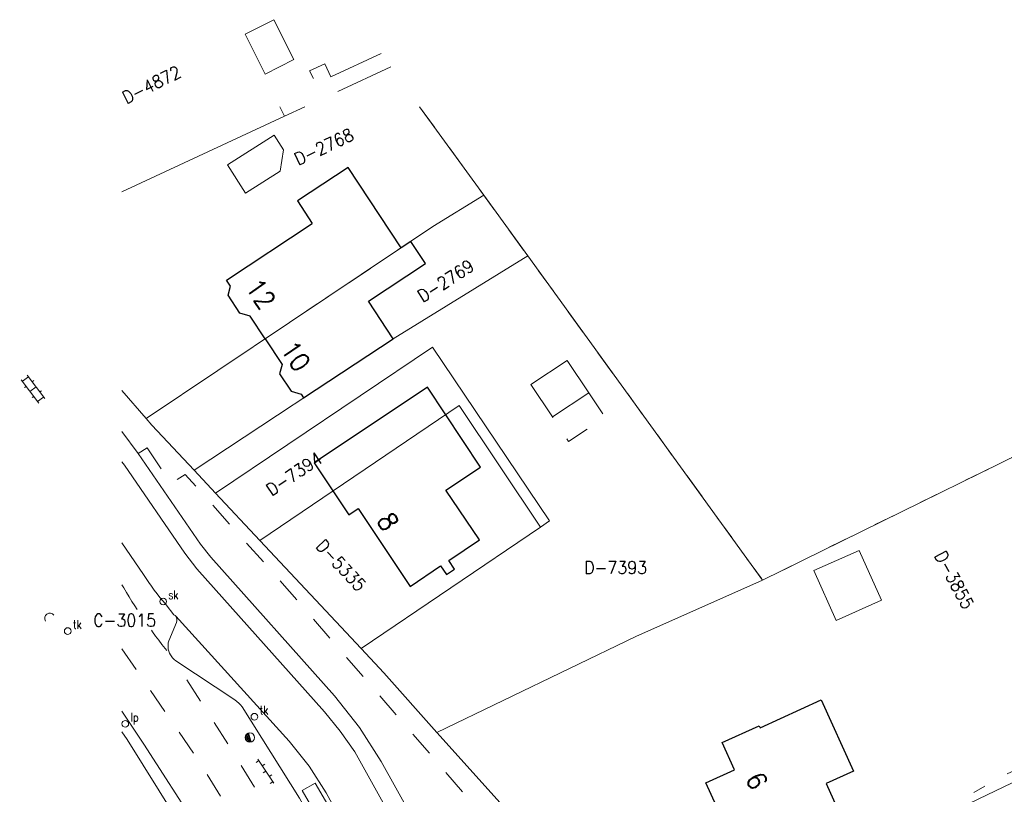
# Model space of a CAD drawing. Header units: metres. Extents: x 132072 to 132715, y 517419 to 517799.
# Tile 8 of 29: x 132074 to 132152, y 517733 to 517794. Entities that reach past the tile are written whole.
import ezdxf
from ezdxf.enums import TextEntityAlignment as Align
from ezdxf.lldxf.tags import DXFTag

# ---------------------------------------------------------------- set-up
doc = ezdxf.new("R2010")
doc.units = ezdxf.units.M
doc.header["$MEASUREMENT"] = 0
doc.linetypes.add('NLCS-HIDDEN', pattern=[4, 2, -2])
doc.linetypes.add('XX-HART', pattern=[13, 4, -2, 1, -2, 4])
for name, color, linetype, lineweight in [('GBKN ABRI', 252, 'Continuous', 13), ('GBKN BIJGEBOUW', 252, 'Continuous', 13), ('GBKN HEK', 252, 'XX-HART', 13), ('GBKN HOOFDGEBOUW', 250, 'Continuous', 25), ('GBKN HUISNUMMER', 252, 'Continuous', 13), ('GBKN KANT GESLOTEN VERHARDING WEG', 252, 'Continuous', 13), ('GBKN KANT OPEN VERHARDING', 252, 'Continuous', 13), ('GBKN KANT WEGVAK FUNCTIEVERSCHIL', 252, 'NLCS-HIDDEN', 13), ('GBKN KANT WEGVAK GESL VERHARDING', 252, 'NLCS-HIDDEN', 13), ('GBKN LUIFEL', 252, 'NLCS-HIDDEN', 13), ('GBKN SCHUUR', 252, 'Continuous', 13), ('GBKN TERREINAFSCHEIDING', 252, 'NLCS-HIDDEN', 13), ('GBKN TUSSENMUUR', 252, 'NLCS-HIDDEN', 13), ('GBKN VERHARDINGSSYMBOOL', 252, 'Continuous', 13), ('GBKN VLAKAFSLUITING BEHEER WEGEN', 252, 'NLCS-HIDDEN', 13), ('GBKN WALBESCHERMING', 252, 'Continuous', 13), ('KADASTER PERCEELNUMMER', 32, 'Continuous', 13), ('KADASTER PERCEELSGRENS', 32, 'KG-KADASTRAAL', 13), ('THEMA LICHTMAST', 252, 'Continuous', 13), ('THEMA RIOOL', 252, 'Continuous', 13)]:
    doc.layers.add(name, color=color, linetype=linetype, lineweight=lineweight)
doc.styles.add('Style-STANDARD', font='STANDARD.shx')
tags = doc.linetypes.add('KG-KADASTRAAL', pattern='A,5.5,-2,["K",Standard,S=1.8,R=0,X=0,Y=-0.9],-2,5.5,-2,[5,NLCS.SHX,S=0.75,R=0,X=0,Y=0],-2', length=19).pattern_tags.tags
tags[6] = DXFTag(74, 10)

# ---------------------------------------------------------------- blocks, each defined once
blk = doc.blocks.new('OV6')
at = {"layer": 'GBKN VERHARDINGSSYMBOOL'}
for p, q in [((0, 0), (0.045, 0)), ((0.0025, 0), (0.0025, 0.005)), ((0.0225, 0), (0.0225, 0.005)), ((0.0325, 0), (0.0325, -0.005)), ((0.0425, 0), (0.0425, 0.005)), ((0.0125, 0), (0.0125, -0.005))]:
    blk.add_line(p, q, dxfattribs=at)
blk = doc.blocks.new('OV2')
at = {"layer": 'GBKN VERHARDINGSSYMBOOL'}
for p, q in [((0.0031, -0.023), (0.0031, 0.023)), ((0.0031, 0.02), (0.0151, 0.02)), ((0.0151, -0.023), (0.0151, 0.023)), ((0.0001, 0.01), (0.0031, 0.01)), ((0.0031, 0), (0.0151, 0)), ((0.0181, 0.01), (0.0151, 0.01)), ((0.0001, -0.01), (0.0031, -0.01)), ((0.0181, -0.01), (0.0151, -0.01)), ((0.0031, -0.02), (0.0151, -0.02))]:
    blk.add_line(p, q, dxfattribs=at)
blk = doc.blocks.new('dwa')
at = {"layer": 'THEMA RIOOL'}
for p, q in [((-0.035, 0.0138), (-0.0232, -0.0296)), ((-0.0296, 0.023), (-0.0141, -0.0348)), ((-0.0236, 0.0292), (-0.0056, -0.0371)), ((-0.0169, 0.0336), (0.0022, -0.0374)), ((-0.0099, 0.0361), (0.0097, -0.0361))]:
    blk.add_line(p, q, dxfattribs=at)
blk.add_circle((0, 0), 0.0375, dxfattribs=at)
blk = doc.blocks.new('lp')
at = {"layer": 'THEMA LICHTMAST'}
blk.add_circle((0, 0), 0.0262, dxfattribs=at)
at = {"layer": 'THEMA LICHTMAST', "style": 'Style-STANDARD', "width": 0.899999}
blk.add_text('lp', height=0.0675, dxfattribs=at).set_placement((0.0412, 0.0188))
blk = doc.blocks.new('tkolk')
at = {"layer": 'THEMA RIOOL'}
blk.add_circle((0, 0), 0.0262, dxfattribs=at)
at = {"layer": 'THEMA RIOOL', "style": 'Style-STANDARD', "width": 0.9}
blk.add_text('tk', height=0.0675, dxfattribs=at).set_placement((0.0413, 0.0187))
blk = doc.blocks.new('skolk')
at = {"layer": 'THEMA RIOOL'}
blk.add_circle((0, 0), 0.0262, dxfattribs=at)
at = {"layer": 'THEMA RIOOL', "style": 'Style-STANDARD', "width": 0.9}
blk.add_text('sk', height=0.0675, dxfattribs=at).set_placement((0.0413, 0.0188))

msp = doc.modelspace()

# ---------------------------------------------------------------- linework, layer by layer
at = {"layer": 'GBKN ABRI', "flags": 128}
msp.add_lwpolyline([(132096.167, 517733.612), (132097.185, 517734.209), (132099.385, 517730.462), (132098.367, 517729.865), (132096.167, 517733.612)], dxfattribs=at)
at = {"layer": 'GBKN BIJGEBOUW', "flags": 128}
for points in [[(132118.79, 517765.015), (132117.089, 517767.574), (132114.223, 517765.669), (132115.924, 517763.11)], [(132118.79, 517765.015), (132115.924, 517763.11)], [(132136.569, 517750.986), (132140.143, 517752.58), (132141.902, 517748.637), (132138.329, 517747.042), (132136.569, 517750.986)]]:
    msp.add_lwpolyline(points, dxfattribs=at)
at = {"layer": 'GBKN HEK', "flags": 128}
msp.add_lwpolyline([(132171.707, 517744.345), (132151.478, 517734.764), (132141.304, 517728.989), (132120.419, 517719.375)], dxfattribs=at)
at = {"layer": 'GBKN HOOFDGEBOUW', "flags": 128}
for points in [[(132103.984, 517776.461), (132099.801, 517782.802), (132095.801, 517780.162), (132096.973, 517778.387)], [(132093.254, 517769.272), (132092.074, 517771.061), (132091.26, 517771.297), (132090.321, 517772.72), (132090.525, 517773.423), (132090.199, 517773.917), (132096.973, 517778.387)], [(132093.254, 517769.272), (132094.594, 517767.242), (132094.381, 517766.511), (132095.29, 517765.133), (132096.08, 517764.904), (132096.277, 517764.605), (132103.354, 517769.275), (132101.398, 517772.239), (132105.901, 517775.21), (132104.741, 517776.968), (132103.984, 517776.461)], [(132099.847, 517755.384), (132100.579, 517755.873), (132104.686, 517749.736), (132107.104, 517751.355), (132107.56, 517750.673), (132108.2, 517751.101), (132107.744, 517751.783), (132110.163, 517753.401), (132107.515, 517757.321), (132110.262, 517759.15), (132106.055, 517765.455), (132097.107, 517759.484), (132099.847, 517755.384)], [(132128.031, 517734.222), (132130.302, 517735.256), (132129.324, 517737.404), (132132.243, 517738.732), (132132.316, 517738.571), (132137.144, 517740.768), (132139.7, 517735.152), (132137.537, 517734.167), (132138.702, 517731.607), (132135.55, 517730.172), (132135.714, 517729.811), (132135.204, 517728.619), (132132.544, 517727.408), (132131.361, 517727.791), (132130.044, 517730.685), (132129.71, 517730.533), (132128.031, 517734.222)]]:
    msp.add_lwpolyline(points, dxfattribs=at)
at = {"layer": 'GBKN KANT GESLOTEN VERHARDING WEG', "flags": 128}
for points in [[(132081.931, 517739.882), (132083.664, 517737.276), (132087.896, 517730.699), (132091.396, 517725.03), (132094.367, 517719.921), (132099.081, 517710.083), (132102.856, 517701.136)], [(132102.017, 517700.754), (132100.91, 517703.43), (132094.673, 517716.859), (132092.307, 517721.284), (132086.151, 517731.564), (132082.349, 517737.655), (132081.931, 517738.261)]]:
    msp.add_lwpolyline(points, dxfattribs=at)
at = {"layer": 'GBKN KANT GESLOTEN VERHARDING WEG', "extrusion": (0, 0, -1)}
for centre, radius, start, end in [((-132076.261, 517747.219), 0.41, 326.36483, 54.44252), ((-132076.259, 517747.216), 0.411, 54.86156, 141.0817)]:
    msp.add_arc(centre, radius, start, end, dxfattribs=at)
at = {"layer": 'GBKN KANT OPEN VERHARDING', "flags": 128}
for points in [[(132083.229, 517760.216), (132081.931, 517761.954)], [(132083.229, 517760.216), (132088.134, 517753.08), (132088.957, 517752.042), (132098.722, 517741.084), (132100.706, 517738.598), (132102.401, 517735.907), (132107.304, 517727.13)], [(132119.411, 517706.643), (132116.58, 517707.665), (132115.581, 517708.261), (132114.874, 517709.184), (132107.332, 517724.063), (132100.321, 517736.679), (132099.182, 517738.297), (132097.924, 517739.824), (132087.854, 517751.11), (132086.915, 517752.351), (132082.14, 517759.29), (132081.931, 517759.57)], [(132081.931, 517753.184), (132083.643, 517750.674)], [(132085.43, 517748.275), (132086.054, 517747.498), (132086.133, 517747.444), (132086.199, 517747.374)], [(132115.179, 517704.278), (132113.659, 517705.246), (132112.435, 517706.349), (132111.5, 517707.706), (132104.303, 517722.024), (132098.066, 517733.447), (132096.713, 517735.556), (132095.15, 517737.515), (132086.199, 517747.374)], [(132086.239, 517746.896), (132085.638, 517745.438)], [(132085.938, 517744.099), (132086.064, 517743.972), (132086.205, 517743.862), (132090.852, 517740.778)], [(132091.428, 517740.227), (132095.953, 517733.015), (132102.732, 517720.867), (132103.485, 517718.386), (132105.205, 517710.789), (132105.674, 517709.263)]]:
    msp.add_lwpolyline(points, dxfattribs=at)
at = {"layer": 'GBKN KANT OPEN VERHARDING'}
for centre, radius, start, end in [((132100.224, 517761.16), 19.619, 212.30978, 221.05461), ((132087.008, 517745.042), 1.426, 163.8747, 217.19957)]:
    msp.add_arc(centre, radius, start, end, dxfattribs=at)
at = {"layer": 'GBKN KANT OPEN VERHARDING', "extrusion": (0, 0, -1)}
for centre, radius, start, end in [((-132085.839, 517747.103), 0.45, 143.03753, 207.39551), ((-132089.674, 517738.97), 2.158, 123.08668, 144.37177)]:
    msp.add_arc(centre, radius, start, end, dxfattribs=at)
at = {"layer": 'GBKN KANT WEGVAK FUNCTIEVERSCHIL', "flags": 128}
for points in [[(132081.931, 517749.848), (132082.089, 517749.616)], [(132105.674, 517709.263), (132100.516, 517719.665), (132095.815, 517728.319), (132090.339, 517737.256), (132085.938, 517744.099)]]:
    msp.add_lwpolyline(points, dxfattribs=at)
at = {"layer": 'GBKN KANT WEGVAK FUNCTIEVERSCHIL'}
msp.add_arc((132120.429, 517772.263), 44.529, 210.56995, 219.09941, dxfattribs=at)
at = {"layer": 'GBKN KANT WEGVAK GESL VERHARDING', "flags": 128}
msp.add_lwpolyline([(132085.872, 517744.18), (132085.938, 517744.099)], dxfattribs=at)
at = {"layer": 'GBKN LUIFEL', "flags": 128}
msp.add_lwpolyline([(132118.79, 517765.015), (132120.072, 517763.087), (132117.205, 517761.182), (132115.924, 517763.11)], dxfattribs=at)
at = {"layer": 'GBKN SCHUUR', "flags": 128}
for points in [[(132091.664, 517793.32), (132093.258, 517790.17), (132095.521, 517791.315), (132093.927, 517794.465), (132091.664, 517793.32)], [(132094.446, 517782.517), (132094.692, 517784.202), (132093.962, 517785.354), (132090.276, 517783.019), (132091.698, 517780.776), (132094.446, 517782.517)]]:
    msp.add_lwpolyline(points, dxfattribs=at)
at = {"layer": 'GBKN TERREINAFSCHEIDING', "flags": 128}
for points in [[(132097.948, 517790.971), (132096.746, 517790.421), (132097.915, 517788.311)], [(132105.442, 517787.6), (132132.515, 517750.235), (132162.397, 517764.915)], [(132083.229, 517760.216), (132083.928, 517760.681)], [(132083.928, 517760.681), (132085.816, 517757.846), (132086.948, 517758.568), (132094.599, 517749.999), (132111.874, 517730.005)]]:
    msp.add_lwpolyline(points, dxfattribs=at)
at = {"layer": 'GBKN TUSSENMUUR', "flags": 128}
msp.add_lwpolyline([(132093.254, 517769.272), (132103.984, 517776.461)], dxfattribs=at)
at = {"layer": 'GBKN VLAKAFSLUITING BEHEER WEGEN', "flags": 128}
msp.add_lwpolyline([(132081.931, 517744.81), (132088.115, 517735.814), (132093.519, 517726.993), (132098.164, 517718.443), (132103.275, 517708.136), (132105.748, 517702.574), (132112.817, 517684.971), (132118.54, 517665.69), (132126.922, 517626.254), (132127.139, 517625.378)], dxfattribs=at)
at = {"layer": 'GBKN WALBESCHERMING', "flags": 128}
msp.add_lwpolyline([(132102.398, 517791.801), (132098.424, 517789.949), (132097.948, 517790.971)], dxfattribs=at)
at = {"layer": 'KADASTER PERCEELSGRENS', "flags": 128}
for points in [[(132098.983, 517788.808), (132103.159, 517790.751)], [(132094.414, 517787.6), (132094.78, 517786.852)], [(132094.78, 517786.852), (132096.387, 517787.6)], [(132105.442, 517787.6), (132110.505, 517780.612)], [(132081.931, 517780.874), (132094.78, 517786.852)], [(132106.496, 517778.144), (132110.505, 517780.612)], [(132110.505, 517780.612), (132113.978, 517775.818)], [(132083.861, 517762.979), (132106.496, 517778.144)], [(132103.354, 517769.275), (132113.978, 517775.818)], [(132113.978, 517775.818), (132132.515, 517750.235)], [(132087.639, 517758.905), (132103.354, 517769.275)], [(132089.343, 517757.085), (132106.47, 517768.621)], [(132106.47, 517768.621), (132115.707, 517754.903)], [(132081.931, 517765.206), (132083.861, 517762.979)], [(132132.515, 517750.235), (132162.273, 517764.854)], [(132092.836, 517753.356), (132108.56, 517764.006), (132114.984, 517754.414)], [(132083.861, 517762.979), (132084.314, 517762.456), (132087.639, 517758.905)], [(132087.639, 517758.905), (132089.343, 517757.085)], [(132089.343, 517757.085), (132092.836, 517753.356)], [(132115.707, 517754.903), (132114.984, 517754.414)], [(132114.984, 517754.414), (132100.819, 517744.832)], [(132092.836, 517753.356), (132100.819, 517744.832)], [(132106.803, 517738.196), (132122.516, 517745.784), (132132.515, 517750.235)], [(132100.819, 517744.832), (132102.609, 517742.92), (132106.803, 517738.196)], [(132122.803, 517720.11), (132166.256, 517740.964)], [(132106.803, 517738.196), (132114.87, 517729.218), (132122.803, 517720.11)]]:
    msp.add_lwpolyline(points, dxfattribs=at)

# ---------------------------------------------------------------- block references
at = {"layer": 'GBKN VERHARDINGSSYMBOOL', "zscale": 10}
for name, p, xscale, yscale, rotation in [('OV2', (132074.56, 517765.03), 49.99999999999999, 49.99999999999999, 36.86989764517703), ('OV6', (132093.924, 517734.211), 50, 50, 123.658271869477)]:
    msp.add_blockref(name, p, dxfattribs=dict(at, xscale=xscale, yscale=yscale, rotation=rotation))
at = {"layer": 'THEMA LICHTMAST', "xscale": 10, "yscale": 10}
msp.add_blockref('lp', (132082.21, 517738.88), dxfattribs=at)
at = {"layer": 'THEMA RIOOL', "xscale": 10, "yscale": 10}
for name, p in [('skolk', (132085.193, 517748.544)), ('tkolk', (132077.663, 517746.209)), ('tkolk', (132092.397, 517739.448)), ('dwa', (132092.046, 517737.801))]:
    msp.add_blockref(name, p, dxfattribs=at)

# ---------------------------------------------------------------- texts
at = {"layer": 'GBKN HUISNUMMER', "style": 'Style-STANDARD'}
for s, rotation, p in [('12', 304.53388, (132092.896, 517772.829)), ('10', 303.49311, (132095.659, 517767.917)), ('8', 301.66407, (132102.953, 517754.842)), ('6', 295.07442, (132132.07, 517734.391))]:
    msp.add_text(s, height=1.5, rotation=rotation, dxfattribs=at).set_placement(p, align=Align.MIDDLE_CENTER)
at = {"layer": 'KADASTER PERCEELNUMMER', "style": 'Style-STANDARD'}
for s, rotation, p in [('D-4872', 26.59097, (132084.284, 517789.336)), ('D-2768', 24.95231, (132097.891, 517784.431)), ('D-2769', 32.5039, (132107.5, 517773.853)), ('D-7394', 33.95921, (132095.539, 517758.616)), ('D-5335', 313.1034, (132099.243, 517751.391)), ('D-3855', 298.15494, (132147.66, 517750.229))]:
    msp.add_text(s, height=1, rotation=rotation, dxfattribs=at).set_placement(p, align=Align.MIDDLE_CENTER)
for s, p in [('D-7393', (132120.918, 517751.222)), ('C-3015', (132082.157, 517747.059))]:
    msp.add_text(s, height=1, dxfattribs=at).set_placement(p, align=Align.MIDDLE_CENTER)

doc.saveas('drawing.dxf')
